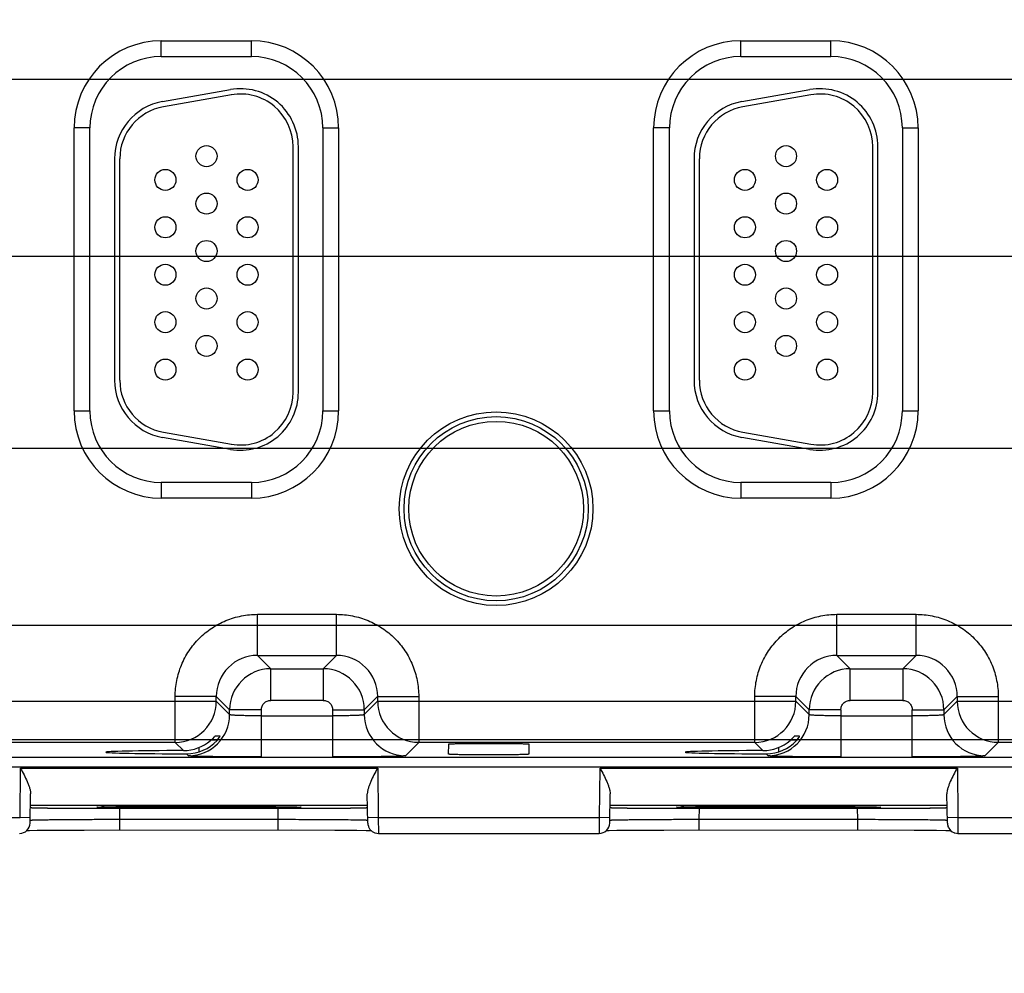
# Model space of a CAD drawing. Header units: inches. Extents: x 0 to 34, y 0 to 22.
# Tile 46 of 68: x 14.2 to 16.1, y 14.5 to 16.3. Entities that reach past the tile are written whole.
import ezdxf

# ---------------------------------------------------------------- set-up
doc = ezdxf.new("R2010")
doc.units = ezdxf.units.IN
doc.header["$LTSCALE"] = 1.87
doc.header["$MEASUREMENT"] = 0
doc.layers.get('0').update_dxf_attribs({"linetype": 'CONTINUOUS'})
doc.layers.add('DIMENSIONS', color=7, linetype='CONTINUOUS')
doc.styles.get("Standard").update_dxf_attribs({"font": 'txt', "width": 0.8})
doc.dimstyles.new('DIMSTYLE_1', dxfattribs={"dimtxt": 0.125, "dimasz": 0.18, "dimexe": 0.18, "dimexo": 0.0625, "dimgap": 0.09, "dimtad": 0, "dimtih": 1, "dimtoh": 1, "dimzin": 4, "dimdsep": 46, "dimtxsty": 'STANDARD', "dimblk": '_FILLED', "dimblk1": '_FILLED', "dimblk2": '_FILLED', "dimcen": 0.09, "dimadec": 0, "dimazin": 0, "dimtp": 0.01, "dimtm": 0.01, "dimtfac": 1, "dimtofl": 0, "dimtmove": 0, "dimatfit": 3, "dimldrblk": '_FILLED', "dimfxl": 1, "dimtolj": 1, "dimtzin": 4, "dimarcsym": 0})

# ---------------------------------------------------------------- blocks, each defined once
blk = doc.blocks.new('*D22')
at = {"layer": 'DIMENSIONS', "color": 2, "linetype": 'CONTINUOUS'}
blk.add_line((10.9927, 15.1576), (22.5948, 15.1576), dxfattribs=at)
at = {"layer": 'DIMENSIONS', "color": 2, "linetype": 'CONTINUOUS', "insert": (22.6573, 15.2201), "char_height": 0.125, "width": 0.925, "attachment_point": 1, "line_spacing_factor": 0.9}
blk.add_mtext('.38{\\Ftxt.shx;\\W1.000000;\\H0.125000; }[9.6]', dxfattribs=at)
blk = doc.blocks.new('_FILLED')
at = {"color": 0, "linetype": 'BYBLOCK'}
blk.add_solid([(0, 0), (-1, 0.174), (-1, -0.174)], dxfattribs=at)
blk = doc.blocks.new('*D23')
at = {"layer": 'DIMENSIONS', "color": 2, "linetype": 'CONTINUOUS'}
blk.add_line((11, 15.4936), (22.5948, 15.4936), dxfattribs=at)
at = {"layer": 'DIMENSIONS', "color": 2, "linetype": 'CONTINUOUS', "insert": (22.6573, 15.5561), "char_height": 0.125, "width": 1.025, "attachment_point": 1, "line_spacing_factor": 0.9}
blk.add_mtext('.71{\\Ftxt.shx;\\W1.000000;\\H0.125000; }[18.1]', dxfattribs=at)
blk = doc.blocks.new('*D24')
at = {"layer": 'DIMENSIONS', "color": 2, "linetype": 'CONTINUOUS'}
blk.add_line((10.9963, 15.8576), (22.5948, 15.8576), dxfattribs=at)
at = {"layer": 'DIMENSIONS', "color": 2, "linetype": 'CONTINUOUS', "insert": (22.6573, 15.9201), "char_height": 0.125, "width": 1.125, "attachment_point": 1, "line_spacing_factor": 0.9}
blk.add_mtext('1.08{\\Ftxt.shx;\\W1.000000;\\H0.125000; }[27.3]', dxfattribs=at)
blk = doc.blocks.new('*D25')
at = {"layer": 'DIMENSIONS', "color": 2, "linetype": 'CONTINUOUS'}
blk.add_line((11, 16.1936), (22.5948, 16.1936), dxfattribs=at)
at = {"layer": 'DIMENSIONS', "color": 2, "linetype": 'CONTINUOUS', "insert": (22.6573, 16.2561), "char_height": 0.125, "width": 1.125, "attachment_point": 1, "line_spacing_factor": 0.9}
blk.add_mtext('1.41{\\Ftxt.shx;\\W1.000000;\\H0.125000; }[35.9]', dxfattribs=at)
blk = doc.blocks.new('*D26')
at = {"layer": 'DIMENSIONS', "color": 2, "linetype": 'CONTINUOUS'}
blk.add_line((11.6309, 14.9406), (22.5948, 14.9406), dxfattribs=at)
at = {"layer": 'DIMENSIONS', "color": 2, "linetype": 'CONTINUOUS', "insert": (22.6573, 15.0031), "char_height": 0.125, "width": 0.725, "attachment_point": 1, "line_spacing_factor": 0.9}
blk.add_mtext('.16{\\Ftxt.shx;\\W1.000000;\\H0.125000; }[4]', dxfattribs=at)
blk = doc.blocks.new('*D28')
at = {"layer": 'DIMENSIONS', "color": 2, "linetype": 'CONTINUOUS'}
blk.add_line((11.6309, 17.8466), (22.5948, 17.8466), dxfattribs=at)
at = {"layer": 'DIMENSIONS', "color": 2, "linetype": 'CONTINUOUS', "insert": (22.6573, 17.9091), "char_height": 0.125, "width": 1.125, "attachment_point": 1, "line_spacing_factor": 0.9}
blk.add_mtext('3.07{\\Ftxt.shx;\\W1.000000;\\H0.125000; }[77.9]', dxfattribs=at)
blk = doc.blocks.new('*D42')
at = {"layer": 'DIMENSIONS', "color": 2, "linetype": 'CONTINUOUS'}
blk.add_line((16.2493, 15.239), (16.2493, 14.0749), dxfattribs=at)
at = {"layer": 'DIMENSIONS', "color": 2, "linetype": 'CONTINUOUS', "insert": (16.1868, 14.0124), "char_height": 0.125, "width": 1.125, "attachment_point": 3, "rotation": 90, "line_spacing_factor": 0.9}
blk.add_mtext('10.24{\\Ftxt.shx;\\W1.000000;\\H0.125000; }[260]', dxfattribs=at)
blk = doc.blocks.new('*D43')
at = {"layer": 'DIMENSIONS', "color": 2, "linetype": 'CONTINUOUS'}
blk.add_line((19.0763, 15.455), (19.0763, 14.0749), dxfattribs=at)
at = {"layer": 'DIMENSIONS', "color": 2, "linetype": 'CONTINUOUS', "insert": (19.0138, 14.0124), "char_height": 0.125, "width": 1.325, "attachment_point": 3, "rotation": 90, "line_spacing_factor": 0.9}
blk.add_mtext('13.06{\\Ftxt.shx;\\W1.000000;\\H0.125000; }[331.8]', dxfattribs=at)
blk = doc.blocks.new('*D44')
at = {"layer": 'DIMENSIONS', "color": 2, "linetype": 'CONTINUOUS'}
blk.add_line((20.1763, 15.455), (20.1763, 14.0749), dxfattribs=at)
at = {"layer": 'DIMENSIONS', "color": 2, "linetype": 'CONTINUOUS', "insert": (20.1138, 14.0124), "char_height": 0.125, "width": 1.325, "attachment_point": 3, "rotation": 90, "line_spacing_factor": 0.9}
blk.add_mtext('14.16{\\Ftxt.shx;\\W1.000000;\\H0.125000; }[359.8]', dxfattribs=at)
blk = doc.blocks.new('*D45')
at = {"layer": 'DIMENSIONS', "color": 2, "linetype": 'CONTINUOUS'}
blk.add_line((21.9073, 14.8083), (21.9073, 14.0749), dxfattribs=at)
at = {"layer": 'DIMENSIONS', "color": 2, "linetype": 'CONTINUOUS', "insert": (21.8448, 14.0124), "char_height": 0.125, "width": 1.325, "attachment_point": 3, "rotation": 90, "line_spacing_factor": 0.9}
blk.add_mtext('15.90{\\Ftxt.shx;\\W1.000000;\\H0.125000; }[403.7]', dxfattribs=at)

msp = doc.modelspace()

# ---------------------------------------------------------------- linework, layer by layer
at = {"color": 7, "linetype": 'CONTINUOUS'}
for p, q in [((14.5127, 16.2666), (14.6837, 16.2666)), ((14.5127, 16.2366), (14.5127, 16.2666)), ((14.6837, 16.2366), (14.6837, 16.2666)), ((15.6127, 16.2666), (15.7837, 16.2666)), ((15.6127, 16.2366), (15.6127, 16.2666)), ((15.7837, 16.2366), (15.7837, 16.2666)), ((14.5127, 16.2366), (14.6837, 16.2366)), ((15.6127, 16.2366), (15.7837, 16.2366)), ((14.5148, 16.1512), (14.6438, 16.1739)), ((15.6148, 16.1512), (15.7438, 16.1739)), ((14.6456, 16.1641), (14.5166, 16.1413)), ((15.7456, 16.1641), (15.6166, 16.1413)), ((14.3772, 16.1011), (14.3472, 16.1011)), ((14.3472, 15.5641), (14.3472, 16.1011)), ((14.3772, 15.5641), (14.3772, 16.1011)), ((14.8192, 16.1011), (14.8492, 16.1011)), ((14.8192, 16.1011), (14.8192, 15.5641)), ((14.8492, 16.1011), (14.8492, 15.5641)), ((15.4772, 16.1011), (15.4472, 16.1011)), ((15.4472, 15.5641), (15.4472, 16.1011)), ((15.4772, 15.5641), (15.4772, 16.1011)), ((15.9192, 16.1011), (15.9492, 16.1011)), ((15.9192, 16.1011), (15.9192, 15.5641)), ((15.9492, 16.1011), (15.9492, 15.5641)), ((14.7629, 15.5996), (14.7629, 16.0656)), ((14.7729, 15.5996), (14.7729, 16.0656)), ((15.8629, 15.5996), (15.8629, 16.0656)), ((15.8729, 15.5996), (15.8729, 16.0656)), ((14.4239, 16.0428), (14.4239, 15.6223)), ((14.4339, 15.6223), (14.4339, 16.0428)), ((15.5239, 16.0428), (15.5239, 15.6223)), ((15.5339, 15.6223), (15.5339, 16.0428)), ((14.3472, 15.5641), (14.3772, 15.5641)), ((14.8192, 15.5641), (14.8492, 15.5641)), ((15.4472, 15.5641), (15.4772, 15.5641)), ((15.9192, 15.5641), (15.9492, 15.5641)), ((14.6438, 15.4913), (14.5148, 15.514)), ((14.5166, 15.5239), (14.6456, 15.5011)), ((15.7438, 15.4913), (15.6148, 15.514)), ((15.6166, 15.5239), (15.7456, 15.5011)), ((14.6837, 15.4286), (14.5127, 15.4286)), ((14.5127, 15.4286), (14.5127, 15.3986)), ((14.6837, 15.4286), (14.6837, 15.3986)), ((15.7837, 15.4286), (15.6127, 15.4286)), ((15.6127, 15.4286), (15.6127, 15.3986)), ((15.7837, 15.4286), (15.7837, 15.3986)), ((14.6837, 15.3986), (14.5127, 15.3986)), ((15.7837, 15.3986), (15.6127, 15.3986)), ((14.695, 15.1782), (14.8453, 15.1782)), ((14.695, 15.1002), (14.695, 15.1782)), ((14.8453, 15.1002), (14.8453, 15.1782)), ((15.795, 15.1782), (15.9453, 15.1782)), ((15.795, 15.1002), (15.795, 15.1782)), ((15.9453, 15.1002), (15.9453, 15.1782)), ((14.695, 15.1002), (14.8453, 15.1002)), ((14.7204, 15.0749), (14.695, 15.1002)), ((14.8453, 15.1002), (14.82, 15.0749)), ((15.795, 15.1002), (15.9453, 15.1002)), ((15.8204, 15.0749), (15.795, 15.1002)), ((15.9453, 15.1002), (15.92, 15.0749)), ((14.7204, 15.0749), (14.82, 15.0749)), ((14.7204, 15.0149), (14.7204, 15.0749)), ((14.82, 15.0749), (14.82, 15.0149)), ((15.8204, 15.0749), (15.92, 15.0749)), ((15.8204, 15.0149), (15.8204, 15.0749)), ((15.92, 15.0749), (15.92, 15.0149)), ((13.8233, 15.0132), (14.617, 15.0132)), ((14.617, 15.0222), (14.5391, 15.0222)), ((14.5391, 14.9352), (14.5391, 15.0222)), ((14.617, 15.0222), (14.6424, 14.9969)), ((14.617, 15.0132), (14.617, 15.0222)), ((14.6424, 14.9879), (14.617, 15.0132)), ((14.82, 15.0149), (14.7204, 15.0149)), ((14.898, 14.9969), (14.9233, 15.0222)), ((14.9233, 15.0132), (14.898, 14.9879)), ((14.9233, 15.0222), (15.0013, 15.0222)), ((14.9233, 15.0222), (14.9233, 15.0132)), ((14.9233, 15.0132), (15.717, 15.0132)), ((15.0013, 15.0222), (15.0013, 14.9352)), ((15.717, 15.0222), (15.6391, 15.0222)), ((15.6391, 14.9352), (15.6391, 15.0222)), ((15.717, 15.0222), (15.7424, 14.9969)), ((15.717, 15.0132), (15.717, 15.0222)), ((15.7424, 14.9879), (15.717, 15.0132)), ((15.92, 15.0149), (15.8204, 15.0149)), ((15.998, 14.9969), (16.0233, 15.0222)), ((16.0233, 15.0132), (15.998, 14.9879)), ((16.0233, 15.0222), (16.1013, 15.0222)), ((16.0233, 15.0222), (16.0233, 15.0132)), ((16.0233, 15.0132), (16.817, 15.0132)), ((16.1013, 15.0222), (16.1013, 14.9352)), ((14.7024, 14.9969), (14.6424, 14.9969)), ((14.6424, 14.9879), (14.6424, 14.9969)), ((14.7024, 14.9969), (14.7024, 14.9075)), ((14.838, 14.9969), (14.898, 14.9969)), ((14.838, 14.9075), (14.838, 14.9969)), ((14.898, 14.9969), (14.898, 14.9879)), ((15.8024, 14.9969), (15.7424, 14.9969)), ((15.7424, 14.9879), (15.7424, 14.9969)), ((15.8024, 14.9969), (15.8024, 14.9075)), ((15.938, 14.9969), (15.998, 14.9969)), ((15.938, 14.9075), (15.938, 14.9969)), ((15.998, 14.9969), (15.998, 14.9879)), ((14.7024, 14.9855), (14.838, 14.9855)), ((15.8024, 14.9855), (15.938, 14.9855)), ((14.5391, 14.9352), (13.9013, 14.9352)), ((14.5391, 14.9352), (14.5547, 14.9196)), ((14.62, 14.9391), (14.6061, 14.9391)), ((14.6137, 14.9465), (14.6089, 14.9416)), ((14.6243, 14.9468), (14.6141, 14.9468)), ((14.6237, 14.9458), (14.6243, 14.9468)), ((14.976, 14.9099), (15.0013, 14.9352)), ((15.6391, 14.9352), (15.0013, 14.9352)), ((15.6391, 14.9352), (15.6547, 14.9196)), ((15.72, 14.9391), (15.7061, 14.9391)), ((15.7137, 14.9465), (15.7089, 14.9416)), ((15.7243, 14.9468), (15.7141, 14.9468)), ((15.7237, 14.9458), (15.7243, 14.9468)), ((16.076, 14.9099), (16.1013, 14.9352)), ((16.7391, 14.9352), (16.1013, 14.9352)), ((14.5842, 14.9255), (14.5842, 14.9171)), ((15.058, 14.9128), (15.0582, 14.932)), ((15.2102, 14.932), (15.2104, 14.9128)), ((15.6842, 14.9255), (15.6842, 14.9171)), ((11.9519, 14.9074), (20.5329, 14.9074)), ((14.5608, 14.9135), (14.5644, 14.9099)), ((15.6608, 14.9135), (15.6644, 14.9099)), ((20.5329, 14.8884), (11.9519, 14.8884)), ((14.2447, 14.7924), (14.2455, 14.8862)), ((14.2455, 14.8862), (14.9237, 14.8862)), ((14.9237, 14.8862), (14.9245, 14.7924)), ((15.3447, 14.7924), (15.3455, 14.8862)), ((15.3455, 14.8862), (16.0237, 14.8862)), ((16.0237, 14.8862), (16.0245, 14.7924)), ((14.2637, 14.782), (14.2647, 14.8373)), ((14.9047, 14.782), (14.9037, 14.8373)), ((15.3637, 14.782), (15.3647, 14.8373)), ((16.0047, 14.782), (16.0037, 14.8373)), ((14.2643, 14.8162), (14.9041, 14.8162)), ((14.3816, 14.8102), (14.3924, 14.8101)), ((14.3924, 14.8101), (14.4051, 14.8101)), ((14.3987, 14.8126), (14.4041, 14.8127)), ((14.3991, 14.8126), (14.4001, 14.8126)), ((14.4041, 14.8127), (14.4114, 14.8129)), ((14.4042, 14.8127), (14.4266, 14.8131)), ((14.4051, 14.8101), (14.4342, 14.8101)), ((14.4114, 14.8129), (14.4262, 14.8131)), ((14.4262, 14.8131), (14.4618, 14.8134)), ((14.4338, 14.7887), (14.4342, 14.8101)), ((14.4342, 14.8101), (14.7342, 14.8101)), ((14.4618, 14.8134), (14.5339, 14.8137)), ((14.5339, 14.8137), (14.629, 14.8138)), ((14.5842, 14.8104), (14.5842, 14.8138)), ((14.629, 14.8138), (14.7005, 14.8135)), ((14.7005, 14.8135), (14.7395, 14.8131)), ((14.7346, 14.7887), (14.7342, 14.8101)), ((14.7342, 14.8101), (14.7633, 14.8101)), ((14.7395, 14.8131), (14.7536, 14.8129)), ((14.7536, 14.8129), (14.7642, 14.8127)), ((14.7633, 14.8101), (14.7757, 14.8101)), ((14.7757, 14.8101), (14.7867, 14.8102)), ((15.3643, 14.8162), (16.0041, 14.8162)), ((15.4816, 14.8102), (15.4924, 14.8101)), ((15.4924, 14.8101), (15.5051, 14.8101)), ((15.4987, 14.8126), (15.5041, 14.8127)), ((15.4991, 14.8126), (15.5001, 14.8126)), ((15.5041, 14.8127), (15.5114, 14.8129)), ((15.5042, 14.8127), (15.5266, 14.8131)), ((15.5051, 14.8101), (15.5342, 14.8101)), ((15.5114, 14.8129), (15.5262, 14.8131)), ((15.5262, 14.8131), (15.5618, 14.8134)), ((15.5338, 14.7887), (15.5342, 14.8101)), ((15.5342, 14.8101), (15.8342, 14.8101)), ((15.5618, 14.8134), (15.6339, 14.8137)), ((15.6339, 14.8137), (15.729, 14.8138)), ((15.6842, 14.8104), (15.6842, 14.8138)), ((15.729, 14.8138), (15.8005, 14.8135)), ((15.8005, 14.8135), (15.8395, 14.8131)), ((15.8346, 14.7887), (15.8342, 14.8101)), ((15.8342, 14.8101), (15.8633, 14.8101)), ((15.8395, 14.8131), (15.8536, 14.8129)), ((15.8536, 14.8129), (15.8642, 14.8127)), ((15.8633, 14.8101), (15.8757, 14.8101)), ((15.8757, 14.8101), (15.8867, 14.8102)), ((13.8245, 14.7924), (14.2447, 14.7924)), ((14.2639, 14.792), (14.2439, 14.7924)), ((14.7346, 14.7887), (14.4338, 14.7887)), ((14.4338, 14.769), (14.4338, 14.7887)), ((14.7346, 14.769), (14.7346, 14.7887)), ((14.9245, 14.7924), (14.9045, 14.792)), ((14.9245, 14.7924), (15.3447, 14.7924)), ((14.9245, 14.7924), (14.9247, 14.7624)), ((15.3439, 14.7924), (15.3437, 14.7624)), ((15.3639, 14.792), (15.3439, 14.7924)), ((15.8346, 14.7887), (15.5338, 14.7887)), ((15.5338, 14.769), (15.5338, 14.7887)), ((15.8346, 14.769), (15.8346, 14.7887)), ((16.0245, 14.7924), (16.0045, 14.792)), ((16.0245, 14.7924), (16.4447, 14.7924)), ((16.0245, 14.7924), (16.0247, 14.7624)), ((14.2566, 14.768), (14.2627, 14.7681)), ((14.2627, 14.7681), (14.2771, 14.7683)), ((14.2771, 14.7683), (14.3049, 14.7686)), ((14.3049, 14.7686), (14.3662, 14.7689)), ((14.3662, 14.7689), (14.7599, 14.769)), ((14.7599, 14.769), (14.8418, 14.7687)), ((14.8418, 14.7687), (14.8839, 14.7684)), ((14.8839, 14.7684), (14.9018, 14.7682)), ((15.3566, 14.768), (15.3627, 14.7681)), ((15.3627, 14.7681), (15.3771, 14.7683)), ((15.3771, 14.7683), (15.4049, 14.7686)), ((15.4049, 14.7686), (15.4662, 14.7689)), ((15.4662, 14.7689), (15.8599, 14.769)), ((15.8599, 14.769), (15.9418, 14.7687)), ((15.9418, 14.7687), (15.9839, 14.7684)), ((15.9839, 14.7684), (16.0018, 14.7682)), ((14.9247, 14.7624), (15.3437, 14.7624)), ((16.0247, 14.7624), (16.4437, 14.7624))]:
    msp.add_line(p, q, dxfattribs=at)
for points in [[(14.3927, 14.8123), (14.3927, 14.8123), (14.393, 14.8124), (14.3938, 14.8124), (14.395, 14.8125), (14.3967, 14.8125), (14.3987, 14.8126)], [(14.7642, 14.8127), (14.7694, 14.8126), (14.7714, 14.8125), (14.7731, 14.8125), (14.7743, 14.8124), (14.7752, 14.8124), (14.7753, 14.8124)], [(15.4927, 14.8123), (15.4927, 14.8123), (15.493, 14.8124), (15.4938, 14.8124), (15.495, 14.8125), (15.4967, 14.8125), (15.4987, 14.8126)], [(15.8642, 14.8127), (15.8694, 14.8126), (15.8714, 14.8125), (15.8731, 14.8125), (15.8743, 14.8124), (15.8752, 14.8124), (15.8753, 14.8124)], [(14.9018, 14.7682), (14.9106, 14.768), (14.9117, 14.768)], [(16.0018, 14.7682), (16.0106, 14.768), (16.0117, 14.768)]]:
    msp.add_lwpolyline(points, dxfattribs=at)
for centre, radius in [((14.5984, 16.0476), 0.02), ((15.6984, 16.0476), 0.02), ((14.5204, 16.0026), 0.02), ((14.6764, 16.0026), 0.02), ((15.6204, 16.0026), 0.02), ((15.7764, 16.0026), 0.02), ((14.5984, 15.9576), 0.02), ((15.6984, 15.9576), 0.02), ((14.5204, 15.9126), 0.02), ((14.6764, 15.9126), 0.02), ((15.6204, 15.9126), 0.02), ((15.7764, 15.9126), 0.02), ((14.5984, 15.8676), 0.02), ((15.6984, 15.8676), 0.02), ((14.5204, 15.8226), 0.02), ((14.6764, 15.8226), 0.02), ((15.6204, 15.8226), 0.02), ((15.7764, 15.8226), 0.02), ((14.5984, 15.7776), 0.02), ((15.6984, 15.7776), 0.02), ((14.5204, 15.7326), 0.02), ((14.6764, 15.7326), 0.02), ((15.6204, 15.7326), 0.02), ((15.7764, 15.7326), 0.02), ((14.5984, 15.6876), 0.02), ((15.6984, 15.6876), 0.02), ((14.5204, 15.6426), 0.02), ((14.6764, 15.6426), 0.02), ((15.6204, 15.6426), 0.02), ((15.7764, 15.6426), 0.02), ((15.1482, 15.3786), 0.1838), ((15.1482, 15.3786), 0.1748), ((15.1482, 15.3786), 0.1658)]:
    msp.add_circle(centre, radius, dxfattribs=at)
for centre, radius, start, end in [((14.5127, 16.1011), 0.1655, 90, 180), ((14.6837, 16.1011), 0.1655, 0, 90), ((15.6127, 16.1011), 0.1655, 90, 180), ((15.7837, 16.1011), 0.1655, 0, 90), ((14.5127, 16.1011), 0.1355, 90, 180), ((14.6837, 16.1011), 0.1355, 0, 90), ((15.6127, 16.1011), 0.1355, 90, 180), ((15.7837, 16.1011), 0.1355, 0, 90), ((14.6629, 16.0656), 0.11, 0, 100), ((15.7629, 16.0656), 0.11, 0, 100), ((14.5339, 16.0428), 0.11, 100, 180), ((14.6629, 16.0656), 0.1, 0, 100), ((15.6339, 16.0428), 0.11, 100, 180), ((15.7629, 16.0656), 0.1, 0, 100), ((14.5339, 16.0428), 0.1, 100, 180), ((15.6339, 16.0428), 0.1, 100, 180), ((14.5339, 15.6223), 0.11, 180, 260), ((14.5339, 15.6223), 0.1, 180, 260), ((15.6339, 15.6223), 0.11, 180, 260), ((15.6339, 15.6223), 0.1, 180, 260), ((14.6629, 15.5996), 0.11, 260, 360), ((14.6629, 15.5996), 0.1, 260, 360), ((15.7629, 15.5996), 0.11, 260, 360), ((15.7629, 15.5996), 0.1, 260, 360), ((14.5127, 15.5641), 0.1655, 180, 270), ((14.5127, 15.5641), 0.1355, 180, 270), ((14.6837, 15.5641), 0.1655, 270, 360), ((14.6837, 15.5641), 0.1355, 270, 360), ((15.6127, 15.5641), 0.1655, 180, 270), ((15.6127, 15.5641), 0.1355, 180, 270), ((15.7837, 15.5641), 0.1655, 270, 360), ((15.7837, 15.5641), 0.1355, 270, 360), ((14.695, 15.0223), 0.0779, 89.972, 180.028), ((14.8454, 15.0223), 0.078, 359.9729, 90.0271), ((15.795, 15.0223), 0.0779, 89.972, 180.028), ((15.9454, 15.0223), 0.078, 359.9729, 90.0271), ((14.7204, 14.9969), 0.078, 90.0154, 179.9846), ((14.82, 14.9969), 0.078, 0.0154, 89.9846), ((15.8204, 14.9969), 0.078, 90.0154, 179.9846), ((15.92, 14.9969), 0.078, 0.0154, 89.9846), ((14.5391, 15.0132), 0.078, 270.0181, 359.9729), ((15.0014, 15.0133), 0.078, 180.021, 269.979), ((15.6391, 15.0132), 0.078, 270.0181, 359.9729), ((16.1014, 15.0133), 0.078, 180.021, 269.979), ((14.5644, 14.9879), 0.078, 270.0214, 359.9789), ((14.976, 14.9879), 0.078, 180.0214, 269.9789), ((15.6644, 14.9879), 0.078, 270.0214, 359.9789), ((16.076, 14.9879), 0.078, 180.0214, 269.9789), ((14.5544, 14.9981), 0.0785, 270.1762, 311.1523), ((14.561, 14.9909), 0.0774, 269.8531, 317.9242), ((14.5468, 15.0069), 0.0902, 311.1765, 313.5977), ((15.6544, 14.9981), 0.0785, 270.1762, 311.1523), ((15.661, 14.9909), 0.0774, 269.8531, 317.9242), ((15.6468, 15.0069), 0.0902, 311.1765, 313.5977), ((14.4021, 24.7334), 9.9233, 269.39135, 269.88198), ((14.4222, 13.9794), 0.8335, 91.2399, 91.5226), ((14.5096, 7.8475), 6.9661, 90.33544, 90.68214), ((14.5627, 0.1099), 14.7038, 90.15272, 90.36597), ((14.5837, -6.4351), 21.2489, 89.99854, 90.16217), ((14.7663, 24.7334), 9.9233, 270.11802, 270.60865), ((15.5021, 24.7334), 9.9233, 269.39135, 269.88198), ((15.5222, 13.9794), 0.8335, 91.2399, 91.5226), ((15.6096, 7.8475), 6.9661, 90.33544, 90.68214), ((15.6627, 0.1099), 14.7038, 90.15272, 90.36597), ((15.6837, -6.4351), 21.2489, 89.99854, 90.16217), ((15.8663, 24.7334), 9.9233, 270.11802, 270.60865), ((14.2437, 14.7824), 0.02, 269.9982, 359.0001), ((15.3437, 14.7824), 0.02, 269.9982, 359.0001), ((16.0246, 14.7823), 0.0199, 210.5949, 247.2669)]:
    msp.add_arc(centre, radius, start, end, dxfattribs=at)
for centre in [(14.5842, 14.9166), (15.6842, 14.9166)]:
    msp.add_ellipse(centre, major_axis=(0.1771, 0), ratio=0.017455, start_param=1.73829, end_param=4.579802, dxfattribs=at)
for points, knots in [([(14.5391, 15.0222), (14.5391, 15.0324), (14.5407, 15.0478), (14.5455, 15.0676), (14.5524, 15.0868), (14.5645, 15.1095), (14.584, 15.1332), (14.6078, 15.1528), (14.6304, 15.1649), (14.6497, 15.1717), (14.6695, 15.1766), (14.6849, 15.1781), (14.695, 15.1782)], [0, 0, 0, 0, 0.124884, 0.18749, 0.250064, 0.375035, 0.499998, 0.624963, 0.749935, 0.812509, 0.875114, 1, 1, 1, 1]), ([(14.8453, 15.1782), (14.8555, 15.1781), (14.8709, 15.1766), (14.8907, 15.1717), (14.9099, 15.1649), (14.9326, 15.1528), (14.9563, 15.1332), (14.9759, 15.1095), (14.988, 15.0868), (14.9948, 15.0676), (14.9997, 15.0478), (15.0012, 15.0324), (15.0013, 15.0222)], [0, 0, 0, 0, 0.124884, 0.18749, 0.250064, 0.375035, 0.499998, 0.624963, 0.749935, 0.812509, 0.875114, 1, 1, 1, 1]), ([(15.6391, 15.0222), (15.6391, 15.0324), (15.6407, 15.0478), (15.6455, 15.0676), (15.6524, 15.0868), (15.6645, 15.1095), (15.684, 15.1332), (15.7078, 15.1528), (15.7304, 15.1649), (15.7497, 15.1717), (15.7695, 15.1766), (15.7849, 15.1781), (15.795, 15.1782)], [0, 0, 0, 0, 0.124884, 0.18749, 0.250064, 0.375035, 0.499998, 0.624963, 0.749935, 0.812509, 0.875114, 1, 1, 1, 1]), ([(15.9453, 15.1782), (15.9555, 15.1781), (15.9709, 15.1766), (15.9907, 15.1717), (16.0099, 15.1649), (16.0326, 15.1528), (16.0563, 15.1332), (16.0759, 15.1095), (16.088, 15.0868), (16.0948, 15.0676), (16.0997, 15.0478), (16.1012, 15.0324), (16.1013, 15.0222)], [0, 0, 0, 0, 0.124884, 0.18749, 0.250064, 0.375035, 0.499998, 0.624963, 0.749935, 0.812509, 0.875114, 1, 1, 1, 1]), ([(14.7024, 14.9969), (14.7025, 14.9992), (14.7032, 15.0028), (14.7053, 15.007), (14.7076, 15.0097), (14.7103, 15.012), (14.7145, 15.0141), (14.7181, 15.0148), (14.7204, 15.0149)], [0, 0, 0, 0, 0.249264, 0.374531, 0.500002, 0.625469, 0.75073, 1, 1, 1, 1]), ([(14.82, 15.0149), (14.8223, 15.0148), (14.8259, 15.0141), (14.8301, 15.012), (14.8328, 15.0097), (14.8351, 15.007), (14.8372, 15.0028), (14.8379, 14.9992), (14.838, 14.9969)], [0, 0, 0, 0, 0.249264, 0.374531, 0.500002, 0.625469, 0.75073, 1, 1, 1, 1]), ([(15.8024, 14.9969), (15.8025, 14.9992), (15.8032, 15.0028), (15.8053, 15.007), (15.8076, 15.0097), (15.8103, 15.012), (15.8145, 15.0141), (15.8181, 15.0148), (15.8204, 15.0149)], [0, 0, 0, 0, 0.249264, 0.374531, 0.500002, 0.625469, 0.75073, 1, 1, 1, 1]), ([(15.92, 15.0149), (15.9223, 15.0148), (15.9259, 15.0141), (15.9301, 15.012), (15.9328, 15.0097), (15.9351, 15.007), (15.9372, 15.0028), (15.9379, 14.9992), (15.938, 14.9969)], [0, 0, 0, 0, 0.249264, 0.374531, 0.500002, 0.625469, 0.75073, 1, 1, 1, 1]), ([(14.7024, 14.9855), (14.6986, 14.9855), (14.691, 14.9855), (14.68, 14.9856), (14.6698, 14.9859), (14.662, 14.9861), (14.6565, 14.9863), (14.653, 14.9865), (14.65, 14.9867), (14.6475, 14.9869), (14.6454, 14.9871), (14.6441, 14.9873), (14.6433, 14.9875), (14.6428, 14.9876), (14.6426, 14.9877), (14.6424, 14.9878), (14.6424, 14.9879)], [0, 0, 0, 0, 0.192144, 0.377826, 0.548984, 0.699392, 0.765048, 0.823553, 0.874385, 0.917025, 0.951017, 0.976152, 0.985367, 0.99235, 0.997152, 1, 1, 1, 1]), ([(14.898, 14.9879), (14.8979, 14.9878), (14.8978, 14.9877), (14.8975, 14.9876), (14.8971, 14.9875), (14.8963, 14.9873), (14.895, 14.9871), (14.8929, 14.9869), (14.8904, 14.9867), (14.8873, 14.9865), (14.8838, 14.9863), (14.8783, 14.9861), (14.8706, 14.9859), (14.8604, 14.9856), (14.8494, 14.9855), (14.8418, 14.9855), (14.838, 14.9855)], [0, 0, 0, 0, 0.002848, 0.00765, 0.014633, 0.023848, 0.048983, 0.082975, 0.125615, 0.176447, 0.234952, 0.300608, 0.451017, 0.622174, 0.807856, 1, 1, 1, 1]), ([(15.8024, 14.9855), (15.7986, 14.9855), (15.791, 14.9855), (15.78, 14.9856), (15.7698, 14.9859), (15.762, 14.9861), (15.7565, 14.9863), (15.753, 14.9865), (15.75, 14.9867), (15.7475, 14.9869), (15.7454, 14.9871), (15.7441, 14.9873), (15.7433, 14.9875), (15.7428, 14.9876), (15.7426, 14.9877), (15.7424, 14.9878), (15.7424, 14.9879)], [0, 0, 0, 0, 0.192144, 0.377826, 0.548984, 0.699392, 0.765048, 0.823553, 0.874385, 0.917025, 0.951017, 0.976152, 0.985367, 0.99235, 0.997152, 1, 1, 1, 1]), ([(15.998, 14.9879), (15.9979, 14.9878), (15.9978, 14.9877), (15.9975, 14.9876), (15.9971, 14.9875), (15.9963, 14.9873), (15.995, 14.9871), (15.9929, 14.9869), (15.9904, 14.9867), (15.9873, 14.9865), (15.9838, 14.9863), (15.9783, 14.9861), (15.9706, 14.9859), (15.9604, 14.9856), (15.9494, 14.9855), (15.9418, 14.9855), (15.938, 14.9855)], [0, 0, 0, 0, 0.002848, 0.00765, 0.014633, 0.023848, 0.048983, 0.082975, 0.125615, 0.176447, 0.234952, 0.300608, 0.451017, 0.622174, 0.807856, 1, 1, 1, 1]), ([(14.6184, 14.9391), (14.6195, 14.9403), (14.6213, 14.9424), (14.623, 14.9447), (14.6237, 14.9458)], [0, 0, 0, 0, 0.56724, 1, 1, 1, 1]), ([(15.0581, 14.932), (15.0581, 14.9321), (15.0583, 14.9321), (15.0586, 14.9322), (15.0591, 14.9322), (15.0597, 14.9323), (15.0606, 14.9324), (15.0616, 14.9324), (15.0628, 14.9325), (15.0647, 14.9326), (15.0675, 14.9327), (15.0713, 14.9328), (15.0757, 14.9329), (15.0806, 14.933), (15.0861, 14.9331), (15.0944, 14.9332), (15.1055, 14.9333), (15.1196, 14.9333), (15.1342, 14.9334), (15.1488, 14.9333), (15.1629, 14.9333), (15.174, 14.9332), (15.1823, 14.9331), (15.1878, 14.933), (15.1927, 14.9329), (15.1971, 14.9328), (15.2009, 14.9327), (15.2037, 14.9326), (15.2056, 14.9325), (15.2068, 14.9324), (15.2078, 14.9324), (15.2087, 14.9323), (15.2093, 14.9322), (15.2098, 14.9322), (15.2101, 14.9321), (15.2103, 14.9321), (15.2103, 14.932)], [0, 0, 0, 0, 0.00078, 0.002745, 0.005926, 0.010305, 0.015856, 0.022553, 0.030366, 0.039269, 0.060239, 0.085291, 0.114267, 0.147004, 0.183289, 0.222716, 0.309185, 0.402806, 0.5, 0.597194, 0.690815, 0.777284, 0.816711, 0.852996, 0.885733, 0.914709, 0.939761, 0.960731, 0.969634, 0.977447, 0.984144, 0.989695, 0.994074, 0.997255, 0.99922, 1, 1, 1, 1]), ([(15.7184, 14.9391), (15.7195, 14.9403), (15.7213, 14.9424), (15.723, 14.9447), (15.7237, 14.9458)], [0, 0, 0, 0, 0.56724, 1, 1, 1, 1]), ([(14.7024, 14.9075), (14.6935, 14.9075), (14.6761, 14.9075), (14.6508, 14.9077), (14.6308, 14.9078), (14.616, 14.908), (14.606, 14.9082), (14.5969, 14.9083), (14.5889, 14.9085), (14.5819, 14.9087), (14.576, 14.9089), (14.5719, 14.9091), (14.5692, 14.9093), (14.5676, 14.9094), (14.5664, 14.9095), (14.5655, 14.9096), (14.5648, 14.9097), (14.5645, 14.9098), (14.5644, 14.9099)], [0, 0, 0, 0, 0.192733, 0.378587, 0.549974, 0.628263, 0.700655, 0.766502, 0.825162, 0.87605, 0.918659, 0.952492, 0.965997, 0.977234, 0.986224, 0.992989, 0.99756, 1, 1, 1, 1]), ([(14.976, 14.9099), (14.9759, 14.9098), (14.9755, 14.9097), (14.9749, 14.9096), (14.974, 14.9095), (14.9728, 14.9094), (14.9712, 14.9093), (14.9685, 14.9091), (14.9644, 14.9089), (14.9585, 14.9087), (14.9515, 14.9085), (14.9435, 14.9083), (14.9344, 14.9082), (14.9244, 14.908), (14.9096, 14.9078), (14.8896, 14.9077), (14.8643, 14.9075), (14.8468, 14.9075), (14.838, 14.9075)], [0, 0, 0, 0, 0.002438, 0.007006, 0.01377, 0.022758, 0.033995, 0.047499, 0.081331, 0.123941, 0.17483, 0.233491, 0.299339, 0.371731, 0.450021, 0.621408, 0.807264, 1, 1, 1, 1]), ([(15.2103, 14.9128), (15.2103, 14.9127), (15.2101, 14.9127), (15.2099, 14.9126), (15.2094, 14.9126), (15.2088, 14.9125), (15.2079, 14.9125), (15.2069, 14.9124), (15.2058, 14.9123), (15.2039, 14.9122), (15.2011, 14.9121), (15.1973, 14.912), (15.1929, 14.9119), (15.1879, 14.9118), (15.1824, 14.9118), (15.1741, 14.9116), (15.1629, 14.9115), (15.1488, 14.9115), (15.1342, 14.9114), (15.1195, 14.9115), (15.1054, 14.9115), (15.0943, 14.9116), (15.086, 14.9118), (15.0805, 14.9118), (15.0755, 14.9119), (15.0711, 14.912), (15.0673, 14.9121), (15.0645, 14.9122), (15.0626, 14.9123), (15.0615, 14.9124), (15.0605, 14.9125), (15.0596, 14.9125), (15.059, 14.9126), (15.0585, 14.9126), (15.0583, 14.9127), (15.0581, 14.9127), (15.0581, 14.9128)], [0, 0, 0, 0, 0.000756, 0.002655, 0.005742, 0.010009, 0.015443, 0.022026, 0.02974, 0.038569, 0.059485, 0.08458, 0.113653, 0.1465, 0.182875, 0.222372, 0.30897, 0.40275, 0.500129, 0.597512, 0.691294, 0.777886, 0.817388, 0.853777, 0.88665, 0.915748, 0.940848, 0.961731, 0.970525, 0.978195, 0.984728, 0.990111, 0.994331, 0.99738, 0.999252, 1, 1, 1, 1]), ([(15.8024, 14.9075), (15.7935, 14.9075), (15.7761, 14.9075), (15.7508, 14.9077), (15.7308, 14.9078), (15.716, 14.908), (15.706, 14.9082), (15.6969, 14.9083), (15.6889, 14.9085), (15.6819, 14.9087), (15.676, 14.9089), (15.6719, 14.9091), (15.6692, 14.9093), (15.6676, 14.9094), (15.6664, 14.9095), (15.6655, 14.9096), (15.6648, 14.9097), (15.6645, 14.9098), (15.6644, 14.9099)], [0, 0, 0, 0, 0.192733, 0.378587, 0.549974, 0.628263, 0.700655, 0.766502, 0.825162, 0.87605, 0.918659, 0.952492, 0.965997, 0.977234, 0.986224, 0.992989, 0.99756, 1, 1, 1, 1]), ([(16.076, 14.9099), (16.0759, 14.9098), (16.0755, 14.9097), (16.0749, 14.9096), (16.074, 14.9095), (16.0728, 14.9094), (16.0712, 14.9093), (16.0685, 14.9091), (16.0644, 14.9089), (16.0585, 14.9087), (16.0515, 14.9085), (16.0435, 14.9083), (16.0344, 14.9082), (16.0244, 14.908), (16.0096, 14.9078), (15.9896, 14.9077), (15.9643, 14.9075), (15.9468, 14.9075), (15.938, 14.9075)], [0, 0, 0, 0, 0.002438, 0.007006, 0.01377, 0.022758, 0.033995, 0.047499, 0.081331, 0.123941, 0.17483, 0.233491, 0.299339, 0.371731, 0.450021, 0.621408, 0.807264, 1, 1, 1, 1]), ([(14.2455, 14.8862), (14.2477, 14.882), (14.2521, 14.8735), (14.2572, 14.863), (14.2607, 14.8546), (14.2628, 14.8486), (14.2643, 14.8429), (14.2647, 14.8391), (14.2647, 14.8373)], [0, 0, 0, 0, 0.272814, 0.537719, 0.664226, 0.784664, 0.897184, 1, 1, 1, 1]), ([(14.9229, 14.8862), (14.9207, 14.882), (14.9163, 14.8735), (14.9112, 14.863), (14.9077, 14.8546), (14.9056, 14.8486), (14.9041, 14.8429), (14.9037, 14.8391), (14.9037, 14.8373)], [0, 0, 0, 0, 0.272814, 0.537719, 0.664226, 0.784664, 0.897184, 1, 1, 1, 1]), ([(15.3455, 14.8862), (15.3477, 14.882), (15.3521, 14.8735), (15.3572, 14.863), (15.3607, 14.8546), (15.3628, 14.8486), (15.3643, 14.8429), (15.3647, 14.8391), (15.3647, 14.8373)], [0, 0, 0, 0, 0.272814, 0.537719, 0.664226, 0.784664, 0.897184, 1, 1, 1, 1]), ([(16.0229, 14.8862), (16.0207, 14.882), (16.0163, 14.8735), (16.0112, 14.863), (16.0077, 14.8546), (16.0056, 14.8486), (16.0041, 14.8429), (16.0037, 14.8391), (16.0037, 14.8373)], [0, 0, 0, 0, 0.272814, 0.537719, 0.664226, 0.784664, 0.897184, 1, 1, 1, 1]), ([(14.2642, 14.8116), (14.2642, 14.8116), (14.2643, 14.8115), (14.2644, 14.8115), (14.2645, 14.8115), (14.2649, 14.8114), (14.2655, 14.8114), (14.2664, 14.8113), (14.2676, 14.8113), (14.269, 14.8112), (14.2707, 14.8112), (14.2734, 14.8111), (14.2775, 14.811), (14.283, 14.8109), (14.2896, 14.8108), (14.2942, 14.8107), (14.2967, 14.8107)], [0, 0, 0, 0, 0.001341, 0.004499, 0.009627, 0.016748, 0.036978, 0.065172, 0.101291, 0.145288, 0.197118, 0.256731, 0.398989, 0.571047, 0.771765, 1, 1, 1, 1]), ([(14.4272, 14.8111), (14.4251, 14.8111), (14.4211, 14.8112), (14.4154, 14.8113), (14.4102, 14.8114), (14.4056, 14.8115), (14.4016, 14.8115), (14.3982, 14.8116), (14.3958, 14.8117), (14.3941, 14.8118), (14.3931, 14.8118), (14.3923, 14.8119), (14.3916, 14.8119), (14.3912, 14.812), (14.3909, 14.812), (14.3907, 14.812), (14.3906, 14.812), (14.3905, 14.8121), (14.3905, 14.8121), (14.3905, 14.8121), (14.3906, 14.8122), (14.3906, 14.8122), (14.3908, 14.8122), (14.391, 14.8122), (14.3914, 14.8123), (14.3924, 14.8123), (14.3939, 14.8124), (14.3963, 14.8125), (14.3981, 14.8126), (14.3991, 14.8126)], [0, 0, 0, 0, 0.138683, 0.265334, 0.379581, 0.481056, 0.569388, 0.644217, 0.705318, 0.730678, 0.752557, 0.770939, 0.785811, 0.797159, 0.80151, 0.80498, 0.807572, 0.8093, 0.810219, 0.810778, 0.811957, 0.813973, 0.81686, 0.820625, 0.830798, 0.844496, 0.88242, 0.934294, 1, 1, 1, 1]), ([(14.5842, 14.8104), (14.5548, 14.8104), (14.5128, 14.8105), (14.4605, 14.8108), (14.4376, 14.811), (14.4272, 14.8111)], [0, 0, 0, 0, 0.561517, 0.802982, 1, 1, 1, 1]), ([(14.5842, 14.8138), (14.592, 14.8138), (14.6075, 14.8138), (14.6306, 14.8138), (14.6529, 14.8137), (14.6743, 14.8136), (14.6942, 14.8135), (14.7126, 14.8134), (14.7291, 14.8132), (14.7434, 14.8131), (14.7539, 14.8129), (14.7611, 14.8128), (14.7656, 14.8127), (14.7693, 14.8126), (14.772, 14.8125), (14.7738, 14.8125), (14.7749, 14.8124), (14.7759, 14.8124), (14.7766, 14.8123), (14.7771, 14.8123), (14.7774, 14.8122), (14.7776, 14.8122), (14.7778, 14.8122), (14.7778, 14.8122), (14.7779, 14.8121), (14.7779, 14.8121), (14.7778, 14.8121), (14.7777, 14.812), (14.7776, 14.812), (14.7773, 14.812), (14.7769, 14.8119), (14.7758, 14.8119), (14.7741, 14.8118), (14.7702, 14.8116), (14.7669, 14.8115), (14.7645, 14.8115)], [0, 0, 0, 0, 0.113157, 0.224966, 0.333464, 0.436922, 0.533901, 0.623002, 0.702956, 0.772552, 0.830719, 0.855268, 0.876667, 0.894822, 0.909661, 0.915826, 0.921149, 0.925627, 0.929255, 0.932031, 0.933098, 0.933953, 0.934594, 0.935025, 0.935257, 0.935383, 0.935652, 0.936124, 0.936807, 0.937702, 0.940135, 0.94342, 0.952539, 0.965032, 1, 1, 1, 1]), ([(14.7645, 14.8115), (14.7549, 14.8113), (14.7312, 14.811), (14.6901, 14.8107), (14.6396, 14.8105), (14.6032, 14.8104), (14.5842, 14.8104)], [0, 0, 0, 0, 0.160066, 0.394776, 0.683334, 1, 1, 1, 1]), ([(14.8717, 14.8107), (14.8742, 14.8107), (14.8788, 14.8108), (14.8853, 14.8109), (14.8909, 14.811), (14.895, 14.8111), (14.8977, 14.8112), (14.8994, 14.8112), (14.9008, 14.8113), (14.902, 14.8113), (14.9029, 14.8114), (14.9035, 14.8114), (14.9038, 14.8115), (14.904, 14.8115), (14.9041, 14.8115), (14.9041, 14.8116), (14.9041, 14.8116)], [0, 0, 0, 0, 0.228594, 0.429629, 0.601893, 0.744174, 0.803713, 0.855423, 0.899273, 0.935232, 0.963272, 0.983372, 0.990442, 0.995531, 0.998665, 1, 1, 1, 1]), ([(15.3642, 14.8116), (15.3642, 14.8116), (15.3643, 14.8115), (15.3644, 14.8115), (15.3645, 14.8115), (15.3649, 14.8114), (15.3655, 14.8114), (15.3664, 14.8113), (15.3676, 14.8113), (15.369, 14.8112), (15.3707, 14.8112), (15.3734, 14.8111), (15.3775, 14.811), (15.383, 14.8109), (15.3896, 14.8108), (15.3942, 14.8107), (15.3967, 14.8107)], [0, 0, 0, 0, 0.001341, 0.004499, 0.009627, 0.016748, 0.036978, 0.065172, 0.101291, 0.145288, 0.197118, 0.256731, 0.398989, 0.571047, 0.771765, 1, 1, 1, 1]), ([(15.5272, 14.8111), (15.5251, 14.8111), (15.5211, 14.8112), (15.5154, 14.8113), (15.5102, 14.8114), (15.5056, 14.8115), (15.5016, 14.8115), (15.4982, 14.8116), (15.4958, 14.8117), (15.4941, 14.8118), (15.4931, 14.8118), (15.4923, 14.8119), (15.4916, 14.8119), (15.4912, 14.812), (15.4909, 14.812), (15.4907, 14.812), (15.4906, 14.812), (15.4905, 14.8121), (15.4905, 14.8121), (15.4905, 14.8121), (15.4906, 14.8122), (15.4906, 14.8122), (15.4908, 14.8122), (15.491, 14.8122), (15.4914, 14.8123), (15.4924, 14.8123), (15.4939, 14.8124), (15.4963, 14.8125), (15.4981, 14.8126), (15.4991, 14.8126)], [0, 0, 0, 0, 0.138683, 0.265334, 0.379581, 0.481056, 0.569388, 0.644217, 0.705318, 0.730678, 0.752557, 0.770939, 0.785811, 0.797159, 0.80151, 0.80498, 0.807572, 0.8093, 0.810219, 0.810778, 0.811957, 0.813973, 0.81686, 0.820625, 0.830798, 0.844496, 0.88242, 0.934294, 1, 1, 1, 1]), ([(15.6842, 14.8104), (15.6548, 14.8104), (15.6128, 14.8105), (15.5605, 14.8108), (15.5376, 14.811), (15.5272, 14.8111)], [0, 0, 0, 0, 0.561517, 0.802982, 1, 1, 1, 1]), ([(15.6842, 14.8138), (15.692, 14.8138), (15.7075, 14.8138), (15.7306, 14.8138), (15.7529, 14.8137), (15.7743, 14.8136), (15.7942, 14.8135), (15.8126, 14.8134), (15.8291, 14.8132), (15.8434, 14.8131), (15.8539, 14.8129), (15.8611, 14.8128), (15.8656, 14.8127), (15.8693, 14.8126), (15.872, 14.8125), (15.8738, 14.8125), (15.8749, 14.8124), (15.8759, 14.8124), (15.8766, 14.8123), (15.8771, 14.8123), (15.8774, 14.8122), (15.8776, 14.8122), (15.8778, 14.8122), (15.8778, 14.8122), (15.8779, 14.8121), (15.8779, 14.8121), (15.8778, 14.8121), (15.8777, 14.812), (15.8776, 14.812), (15.8773, 14.812), (15.8769, 14.8119), (15.8758, 14.8119), (15.8741, 14.8118), (15.8702, 14.8116), (15.8669, 14.8115), (15.8645, 14.8115)], [0, 0, 0, 0, 0.113157, 0.224966, 0.333464, 0.436922, 0.533901, 0.623002, 0.702956, 0.772552, 0.830719, 0.855268, 0.876667, 0.894822, 0.909661, 0.915826, 0.921149, 0.925627, 0.929255, 0.932031, 0.933098, 0.933953, 0.934594, 0.935025, 0.935257, 0.935383, 0.935652, 0.936124, 0.936807, 0.937702, 0.940135, 0.94342, 0.952539, 0.965032, 1, 1, 1, 1]), ([(15.8645, 14.8115), (15.8549, 14.8113), (15.8312, 14.811), (15.7901, 14.8107), (15.7396, 14.8105), (15.7032, 14.8104), (15.6842, 14.8104)], [0, 0, 0, 0, 0.160066, 0.394776, 0.683334, 1, 1, 1, 1]), ([(15.9717, 14.8107), (15.9742, 14.8107), (15.9788, 14.8108), (15.9853, 14.8109), (15.9909, 14.811), (15.995, 14.8111), (15.9977, 14.8112), (15.9994, 14.8112), (16.0008, 14.8113), (16.002, 14.8113), (16.0029, 14.8114), (16.0035, 14.8114), (16.0038, 14.8115), (16.004, 14.8115), (16.0041, 14.8115), (16.0041, 14.8116), (16.0041, 14.8116)], [0, 0, 0, 0, 0.228594, 0.429629, 0.601893, 0.744174, 0.803713, 0.855423, 0.899273, 0.935232, 0.963272, 0.983372, 0.990442, 0.995531, 0.998665, 1, 1, 1, 1]), ([(14.4338, 14.7887), (14.4228, 14.7887), (14.4013, 14.7886), (14.3701, 14.7885), (14.3453, 14.7883), (14.327, 14.7882), (14.3147, 14.7881), (14.3036, 14.788), (14.2936, 14.7878), (14.285, 14.7877), (14.2787, 14.7876), (14.2744, 14.7875), (14.2718, 14.7874), (14.2695, 14.7874), (14.2676, 14.7873), (14.2661, 14.7872), (14.2651, 14.7872), (14.2645, 14.7871), (14.2641, 14.7871), (14.2639, 14.7871), (14.2638, 14.7871), (14.2638, 14.787)], [0, 0, 0, 0, 0.193338, 0.379742, 0.551557, 0.630009, 0.702509, 0.768388, 0.82698, 0.87771, 0.920145, 0.938123, 0.95387, 0.967346, 0.978528, 0.987399, 0.993942, 0.996336, 0.998143, 0.999362, 1, 1, 1, 1]), ([(14.8963, 14.7874), (14.8929, 14.7875), (14.8848, 14.7877), (14.8642, 14.788), (14.8312, 14.7883), (14.7854, 14.7885), (14.7521, 14.7886), (14.7346, 14.7887)], [0, 0, 0, 0, 0.063186, 0.149393, 0.382026, 0.675124, 1, 1, 1, 1]), ([(14.9046, 14.787), (14.9046, 14.787), (14.9045, 14.7871), (14.9044, 14.7871), (14.9043, 14.7871), (14.9039, 14.7871), (14.9033, 14.7872), (14.9024, 14.7872), (14.9012, 14.7873), (14.8998, 14.7873), (14.8981, 14.7874), (14.8969, 14.7874), (14.8963, 14.7874)], [0, 0, 0, 0, 0.005016, 0.017296, 0.037297, 0.065075, 0.14396, 0.253854, 0.394589, 0.565985, 0.767852, 1, 1, 1, 1]), ([(15.5338, 14.7887), (15.5228, 14.7887), (15.5013, 14.7886), (15.4701, 14.7885), (15.4453, 14.7883), (15.427, 14.7882), (15.4147, 14.7881), (15.4036, 14.788), (15.3936, 14.7878), (15.385, 14.7877), (15.3787, 14.7876), (15.3744, 14.7875), (15.3718, 14.7874), (15.3695, 14.7874), (15.3676, 14.7873), (15.3661, 14.7872), (15.3651, 14.7872), (15.3645, 14.7871), (15.3641, 14.7871), (15.3639, 14.7871), (15.3638, 14.7871), (15.3638, 14.787)], [0, 0, 0, 0, 0.193338, 0.379742, 0.551557, 0.630009, 0.702509, 0.768388, 0.82698, 0.87771, 0.920145, 0.938123, 0.95387, 0.967346, 0.978528, 0.987399, 0.993942, 0.996336, 0.998143, 0.999362, 1, 1, 1, 1]), ([(15.9963, 14.7874), (15.9929, 14.7875), (15.9848, 14.7877), (15.9642, 14.788), (15.9312, 14.7883), (15.8854, 14.7885), (15.8521, 14.7886), (15.8346, 14.7887)], [0, 0, 0, 0, 0.063186, 0.149393, 0.382026, 0.675124, 1, 1, 1, 1]), ([(16.0046, 14.787), (16.0046, 14.787), (16.0045, 14.7871), (16.0044, 14.7871), (16.0043, 14.7871), (16.0039, 14.7871), (16.0033, 14.7872), (16.0024, 14.7872), (16.0012, 14.7873), (15.9998, 14.7873), (15.9981, 14.7874), (15.9969, 14.7874), (15.9963, 14.7874)], [0, 0, 0, 0, 0.005016, 0.017296, 0.037297, 0.065075, 0.14396, 0.253854, 0.394589, 0.565985, 0.767852, 1, 1, 1, 1]), ([(14.9047, 14.782), (14.9047, 14.7801), (14.9054, 14.7763), (14.9079, 14.771), (14.9118, 14.7667), (14.9151, 14.7647), (14.9169, 14.7639)], [0, 0, 0, 0, 0.249245, 0.49985, 0.749724, 1, 1, 1, 1]), ([(16.0047, 14.782), (16.0047, 14.7812), (16.005, 14.7777), (16.0062, 14.7744), (16.0075, 14.7722)], [0, 0, 0, 0, 0.249368, 1, 1, 1, 1]), ([(14.9169, 14.7639), (14.9175, 14.7637), (14.92, 14.7628), (14.9227, 14.7624), (14.9247, 14.7624)], [0, 0, 0, 0, 0.251743, 1, 1, 1, 1]), ([(16.0169, 14.7639), (16.0175, 14.7637), (16.02, 14.7628), (16.0227, 14.7624), (16.0247, 14.7624)], [0, 0, 0, 0, 0.251743, 1, 1, 1, 1])]:
    msp.add_open_spline(points, degree=3, knots=knots, dxfattribs=at)

# ---------------------------------------------------------------- dimensions: what is measured, and where the dimension line sits
at = {"layer": 'DIMENSIONS', "color": 2, "linetype": 'CONTINUOUS'}
for feature_location, offset, dtype, origin, picture, middle in [((11.63088, 17.84663), (10.96394, 0), 0, (11.56838, 14.78155), '*D28', (23.21982, 17.84663)), ((11, 16.1936), (11.5949, 0), 0, (10.9375, 14.7816), '*D25', (23.2198, 16.1936)), ((10.9963, 15.8576), (11.5985, 0), 0, (10.9338, 14.7816), '*D24', (23.2198, 15.8576)), ((11, 15.4936), (11.5949, 0), 0, (10.9375, 14.7816), '*D23', (23.1698, 15.4936)), ((19.0763, 15.455), (0, -1.3802), 1, (6.0123, 15.5175), '*D43', (19.2107, 13.0817)), ((20.1763, 15.455), (0, -1.3802), 1, (6.0123, 15.5175), '*D44', (20.3107, 13.0817)), ((16.2493, 15.239), (0, -1.1642), 1, (6.0123, 15.3015), '*D42', (16.3837, 13.1817)), ((10.9927, 15.1576), (11.6021, 0), 0, (10.9302, 14.7816), '*D22', (23.1198, 15.1576)), ((11.6309, 14.9406), (10.9639, 0), 0, (11.5684, 14.7816), '*D26', (23.0198, 14.9406)), ((21.90732, 14.80832), (0, -0.73346), 1, (6.01228, 14.87082), '*D45', (22.04174, 13.08166))]:
    dim = msp.add_ordinate_dim(feature_location=feature_location, offset=offset, dtype=dtype, origin=origin, dimstyle='DIMSTYLE_1', dxfattribs=at)
    dim.commit()
    dim.dimension.update_dxf_attribs({"geometry": picture, "text_midpoint": middle})

doc.saveas('drawing.dxf')
